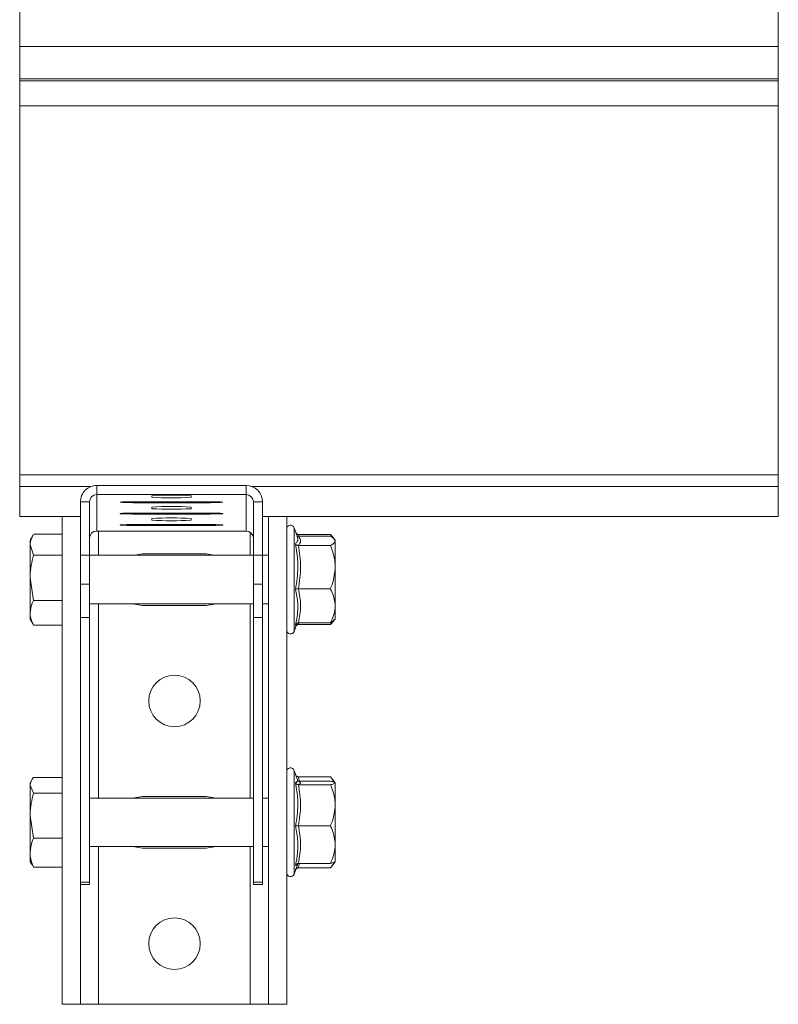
# Model space of a CAD drawing. Header units: millimetres. Extents: x -429 to 669, y -1273 to -42.
# Tile 9 of 10: x 458 to 583, y -520 to -357. Entities that reach past the tile are written whole.
import ezdxf

# ---------------------------------------------------------------- set-up
doc = ezdxf.new("R2010")
doc.units = ezdxf.units.MM

msp = doc.modelspace()

# ---------------------------------------------------------------- linework, layer by layer
at = {"color": 7, "linetype": 'Continuous', "lineweight": 15}
for p, q in [((458.04, -361.72), (458.04, -354.35)), ((583.04, -361.72), (583.04, -354.35)), ((458.04, -367.02), (458.04, -361.72)), ((583.04, -367.02), (583.04, -361.72)), ((458.04, -367.37), (458.04, -367.02)), ((458.04, -371.46), (458.04, -367.37)), ((583.04, -367.37), (583.04, -367.02)), ((583.04, -371.46), (583.04, -367.37)), ((458.04, -432.29), (458.04, -371.46)), ((583.04, -432.29), (583.04, -371.46)), ((458.04, -434.23), (458.04, -432.29)), ((583.04, -434.23), (583.04, -432.29)), ((458.04, -439.14), (458.04, -434.23)), ((470.74, -434.06), (495.34, -434.06)), ((583.04, -439.14), (583.04, -434.23)), ((470.74, -435.56), (495.34, -435.56)), ((479.79, -436), (479.79, -435.74)), ((486.29, -435.74), (486.29, -436)), ((468.04, -445.51), (468.04, -436.76)), ((469.54, -445.51), (469.54, -436.76)), ((477.79, -436.73), (488.29, -436.73)), ((488.29, -436.89), (477.79, -436.89)), ((479.79, -437.88), (479.79, -437.62)), ((486.29, -437.62), (486.29, -437.88)), ((496.54, -436.76), (496.54, -445.51)), ((498.04, -436.76), (498.04, -445.51)), ((458.04, -439.14), (468.04, -439.14)), ((458.04, -439.14), (458.04, -439.14)), ((465.04, -439.14), (465.04, -519.56)), ((477.79, -438.6), (488.29, -438.6)), ((488.29, -438.77), (477.79, -438.77)), ((479.79, -439.75), (479.79, -439.49)), ((486.29, -439.49), (486.29, -439.75)), ((498.04, -439.14), (583.04, -439.14)), ((499.04, -439.14), (499.04, -519.56)), ((502.04, -439.14), (502.04, -519.56)), ((583.04, -439.14), (583.04, -439.14)), ((477.79, -440.48), (488.29, -440.48)), ((488.29, -440.64), (477.79, -440.64)), ((503.81, -442.58), (503.24, -441.01)), ((460.23, -442.21), (459.74, -443.06)), ((465.04, -442.06), (460.32, -442.06)), ((495.34, -441.56), (470.74, -441.56)), ((503.97, -442.15), (509.24, -442.15)), ((503.97, -442.43), (509.24, -442.43)), ((509.88, -442.86), (509.65, -442.57)), ((510.04, -443.06), (509.88, -442.86)), ((459.74, -443.06), (459.74, -443.79)), ((460.32, -445.53), (459.74, -443.79)), ((459.74, -443.79), (459.74, -449.28)), ((503.97, -443.96), (509.24, -443.96)), ((510.04, -443.19), (510.04, -443.06)), ((510.04, -447.52), (510.04, -443.19)), ((465.04, -445.53), (460.32, -445.53)), ((468.04, -450.29), (468.04, -445.51)), ((469.54, -445.51), (469.54, -450.29)), ((496.54, -445.56), (469.54, -445.56)), ((488.79, -445.31), (478.29, -445.31)), ((496.54, -450.29), (496.54, -445.51)), ((498.04, -445.51), (498.04, -450.29)), ((499.04, -445.56), (498.04, -445.56)), ((510.04, -453.88), (510.04, -447.52)), ((460.32, -453.02), (459.74, -449.28)), ((459.74, -449.28), (459.74, -455.04)), ((468.04, -455.83), (468.04, -450.29)), ((469.54, -455.83), (469.54, -450.29)), ((496.54, -450.29), (496.54, -455.83)), ((498.04, -450.29), (498.04, -455.83)), ((503.97, -451.09), (509.24, -451.09)), ((465.04, -453.02), (460.32, -453.02)), ((469.54, -453.56), (496.54, -453.56)), ((478.29, -453.81), (488.79, -453.81)), ((498.04, -453.56), (499.04, -453.56)), ((510.04, -456.06), (510.04, -453.88)), ((459.74, -455.04), (459.74, -456.06)), ((469.54, -455.83), (468.04, -455.83)), ((468.04, -497.04), (468.04, -455.83)), ((469.54, -499.44), (469.54, -455.83)), ((496.54, -455.83), (498.04, -455.83)), ((496.54, -455.83), (496.54, -499.44)), ((498.04, -455.83), (498.04, -499.44)), ((459.74, -456.06), (460.23, -456.91)), ((460.26, -456.89), (460.32, -457.05)), ((465.04, -457.05), (460.32, -457.05)), ((503.24, -458.1), (503.72, -456.76)), ((503.97, -456.68), (509.24, -456.68)), ((503.97, -456.97), (509.24, -456.97)), ((509.24, -456.97), (509.44, -456.57)), ((509.65, -456.54), (509.88, -456.25)), ((509.88, -456.25), (510.04, -456.06)), ((503.85, -482.71), (503.24, -481.01)), ((460.01, -482.58), (459.74, -483.06)), ((459.74, -483.06), (459.74, -483.46)), ((460.32, -484.75), (459.74, -483.46)), ((459.74, -483.46), (459.74, -488.45)), ((465.04, -482.16), (460.32, -482.16)), ((503.97, -482.05), (509.24, -482.05)), ((503.97, -482.79), (509.24, -482.79)), ((503.97, -483.37), (509.24, -483.37)), ((510.04, -483.06), (509.24, -482.05)), ((510.04, -486.75), (510.04, -483.08)), ((465.04, -484.75), (460.32, -484.75)), ((496.54, -485.56), (469.54, -485.56)), ((488.79, -485.31), (478.29, -485.31)), ((499.04, -485.56), (498.04, -485.56)), ((510.04, -493.23), (510.04, -486.75)), ((460.32, -492.15), (459.74, -488.45)), ((459.74, -488.45), (459.74, -494.55)), ((503.97, -490.14), (509.24, -490.14)), ((465.04, -492.15), (460.32, -492.15)), ((510.04, -493.23), (510.04, -496.05)), ((459.74, -494.55), (459.74, -496.06)), ((469.54, -493.56), (496.54, -493.56)), ((478.29, -493.81), (488.79, -493.81)), ((498.04, -493.56), (499.04, -493.56)), ((459.74, -496.06), (460.01, -496.53)), ((460.09, -496.48), (460.32, -496.95)), ((503.24, -498.1), (503.85, -496.4)), ((503.97, -496.33), (509.24, -496.33)), ((509.24, -497.06), (510.04, -496.06)), ((465.04, -496.95), (460.32, -496.95)), ((468.04, -497.04), (468.04, -519.56)), ((503.97, -497.06), (509.24, -497.06)), ((469.54, -499.44), (468.04, -499.44)), ((469.54, -499.83), (469.54, -499.44)), ((496.54, -499.44), (498.04, -499.44)), ((496.54, -499.44), (496.54, -499.83)), ((498.04, -499.44), (498.04, -499.83)), ((468.04, -499.83), (469.54, -499.83)), ((469.54, -499.83), (469.54, -499.83)), ((496.54, -499.83), (498.04, -499.83)), ((496.54, -499.83), (496.54, -499.83)), ((498.04, -499.83), (498.04, -499.83)), ((468.04, -519.56), (465.04, -519.56)), ((471.04, -519.56), (468.04, -519.56)), ((496.04, -519.56), (471.04, -519.56)), ((499.04, -519.56), (496.04, -519.56)), ((502.04, -519.56), (499.04, -519.56))]:
    msp.add_line(p, q, dxfattribs=at)
at = {"color": 7, "linetype": 'Continuous', "lineweight": 0}
for p, q in [((583.04, -361.72), (458.04, -361.72)), ((583.04, -367.02), (458.04, -367.02)), ((583.04, -367.37), (458.04, -367.37)), ((583.04, -371.46), (458.04, -371.46)), ((583.04, -432.29), (458.04, -432.29)), ((469.79, -434.23), (458.04, -434.23)), ((470.74, -434.06), (470.74, -435.56)), ((495.34, -434.06), (495.34, -435.56)), ((583.04, -434.23), (496.29, -434.23)), ((470.74, -435.56), (470.74, -441.56)), ((495.34, -435.56), (495.34, -441.56)), ((468.04, -436.76), (469.54, -436.76)), ((477.79, -436.89), (477.79, -436.73)), ((488.29, -436.89), (488.29, -436.73)), ((498.04, -436.76), (496.54, -436.76)), ((468.04, -439.14), (458.04, -439.14)), ((477.79, -438.77), (477.79, -438.6)), ((488.29, -438.77), (488.29, -438.6)), ((583.04, -439.14), (498.04, -439.14)), ((477.79, -440.64), (477.79, -440.48)), ((488.29, -440.64), (488.29, -440.48)), ((503.24, -441.01), (503.24, -458.1)), ((471.04, -441.56), (471.04, -445.56)), ((496.04, -441.78), (496.04, -445.56)), ((503.97, -442.15), (504.05, -442.43)), ((468.04, -445.51), (469.54, -445.51)), ((496.54, -445.51), (498.04, -445.51)), ((469.54, -450.29), (468.04, -450.29)), ((498.04, -450.29), (496.54, -450.29)), ((471.04, -453.56), (471.04, -485.56)), ((496.04, -453.56), (496.04, -485.56)), ((504.01, -456.68), (503.97, -456.97)), ((503.24, -481.01), (503.24, -498.1)), ((503.97, -482.05), (504.11, -482.79)), ((471.04, -493.56), (471.04, -519.56)), ((496.04, -493.56), (496.04, -519.56)), ((504.09, -496.4), (503.97, -497.06)), ((468.04, -499.83), (469.54, -499.83)), ((496.54, -499.83), (498.04, -499.83))]:
    msp.add_line(p, q, dxfattribs=at)
at = {"color": 7, "linetype": 'Continuous', "lineweight": 15, "flags": 128}
for points in [[(477.79, -436.89), (476.68, -436.89), (475.7, -436.87), (474.97, -436.85), (474.59, -436.82), (474.59, -436.8), (474.97, -436.77), (475.7, -436.75), (476.68, -436.73), (477.79, -436.73)], [(488.29, -436.73), (489.4, -436.73), (490.38, -436.75), (491.1, -436.77), (491.49, -436.8), (491.49, -436.82), (491.1, -436.85), (490.38, -436.87), (489.4, -436.89), (488.29, -436.89)], [(477.79, -438.77), (476.68, -438.76), (475.7, -438.75), (474.97, -438.73), (474.59, -438.7), (474.59, -438.67), (474.97, -438.64), (475.7, -438.62), (476.68, -438.61), (477.79, -438.6)], [(488.29, -438.6), (489.4, -438.61), (490.38, -438.62), (491.1, -438.64), (491.49, -438.67), (491.49, -438.7), (491.1, -438.73), (490.38, -438.75), (489.4, -438.76), (488.29, -438.77)], [(477.79, -440.64), (476.68, -440.64), (475.7, -440.62), (474.97, -440.6), (474.59, -440.57), (474.59, -440.55), (474.97, -440.52), (475.7, -440.5), (476.68, -440.48), (477.79, -440.48)], [(488.29, -440.48), (489.4, -440.48), (490.38, -440.5), (491.1, -440.52), (491.49, -440.55), (491.49, -440.57), (491.1, -440.6), (490.38, -440.62), (489.4, -440.64), (488.29, -440.64)], [(478.29, -445.31), (476.97, -445.51), (476.85, -445.56)], [(490.22, -445.56), (490.1, -445.51), (488.79, -445.31)], [(476.85, -453.56), (476.97, -453.6), (478.29, -453.81)], [(488.79, -453.81), (490.1, -453.6), (490.22, -453.56)], [(478.29, -485.31), (476.97, -485.51), (476.85, -485.56)], [(490.22, -485.56), (490.1, -485.51), (488.79, -485.31)], [(476.85, -493.56), (476.97, -493.6), (478.29, -493.81)], [(488.79, -493.81), (490.1, -493.6), (490.22, -493.56)]]:
    msp.add_lwpolyline(points, dxfattribs=at)
at = {"color": 7, "linetype": 'Continuous', "lineweight": 15}
for centre in [(483.54, -469.56), (483.54, -509.56)]:
    msp.add_circle(centre, 4.25, dxfattribs=at)
for centre, radius, start, end in [((470.74, -436.76), 2.7, 89.9911, 179.9912), ((495.34, -436.76), 2.7, 0.0089, 90.0088), ((470.74, -436.76), 1.2, 89.9912, 179.9911), ((483.04, -484.91), 49.27, 86.2182, 93.7818), ((483.04, -386.84), 49.27, 266.2182, 273.7818), ((495.34, -436.76), 1.2, 0.0089, 90.0085), ((483.04, -486.77), 49.26, 86.2169, 93.7831), ((483.04, -388.7), 49.28, 266.2188, 273.7812), ((483.04, -488.66), 49.27, 86.2182, 93.7818), ((483.04, -390.6), 49.26, 266.2169, 273.7831), ((502.66, -441.22), 0.619, 20, 180), ((470.74, -442.76), 1.2, 89.9912, 179.9911), ((495.34, -442.76), 1.2, 0.0089, 90.0085), ((502.66, -457.89), 0.619, 180, 340), ((502.66, -481.22), 0.619, 20, 180), ((502.66, -497.89), 0.619, 180, 340)]:
    msp.add_arc(centre, radius, start, end, dxfattribs=at)
for points, knots in [([(459.74, -443.79), (459.74, -443.75), (459.74, -443.22), (460.01, -442.7), (460.26, -442.22)], [0, 0, 0, 0, 0.0777145, 1, 1, 1, 1]), ([(503.57, -441.93), (503.61, -441.97), (503.67, -442.05), (503.81, -442.13), (503.92, -442.14), (503.97, -442.15)], [0, 0, 0, 0, 0.326425, 0.662507, 1, 1, 1, 1]), ([(503.72, -442.35), (503.75, -442.37), (503.83, -442.42), (503.92, -442.42), (503.97, -442.43)], [0, 0, 0, 0, 0.3988936, 1, 1, 1, 1]), ([(509.61, -442.6), (509.59, -442.55), (509.53, -442.39), (509.36, -442.24), (509.24, -442.15)], [0, 0, 0, 0, 0.330926, 1, 1, 1, 1]), ([(510.04, -443.19), (509.94, -442.99), (509.81, -442.73), (509.34, -442.48), (509.24, -442.43)], [0, 0, 0, 0, 0.769007, 1, 1, 1, 1]), ([(503.47, -443.67), (503.47, -443.67), (503.49, -443.71), (503.55, -443.79), (503.67, -443.88), (503.81, -443.94), (503.92, -443.95), (503.97, -443.96)], [0, 0, 0, 0, 0.006879, 0.267602, 0.528651, 0.763825, 1, 1, 1, 1]), ([(509.24, -443.96), (509.43, -443.85), (509.81, -443.63), (510.02, -443.37), (510.03, -443.22), (510.04, -443.19)], [0, 0, 0, 0, 0.434794, 0.879849, 1, 1, 1, 1]), ([(510.04, -447.52), (510.03, -447.37), (510.01, -446.24), (509.68, -445.03), (509.27, -444.04), (509.24, -443.96)], [0, 0, 0, 0, 0.127945, 0.927355, 1, 1, 1, 1]), ([(459.74, -449.28), (459.74, -449.19), (459.75, -447.92), (460.04, -446.68), (460.32, -445.53)], [0, 0, 0, 0, 0.070211, 1, 1, 1, 1]), ([(509.24, -451.09), (509.36, -450.78), (509.82, -449.64), (509.94, -448.42), (510.04, -447.52)], [0, 0, 0, 0, 0.263898, 1, 1, 1, 1]), ([(503.47, -451.16), (503.47, -451.16), (503.49, -451.15), (503.55, -451.13), (503.67, -451.11), (503.81, -451.09), (503.92, -451.09), (503.97, -451.09)], [0, 0, 0, 0, 0.0068602, 0.2675937, 0.5286304, 0.7638228, 1, 1, 1, 1]), ([(510.04, -453.88), (509.94, -453.15), (509.81, -452.19), (509.34, -451.29), (509.24, -451.09)], [0, 0, 0, 0, 0.769007, 1, 1, 1, 1]), ([(459.74, -455.04), (459.81, -454.51), (459.9, -453.83), (460.24, -453.17), (460.32, -453.02)], [0, 0, 0, 0, 0.776286, 1, 1, 1, 1]), ([(509.24, -456.68), (509.43, -456.29), (509.81, -455.5), (510.02, -454.54), (510.03, -454), (510.04, -453.88)], [0, 0, 0, 0, 0.434798, 0.8798502, 1, 1, 1, 1]), ([(460.32, -457.05), (460.08, -456.55), (459.77, -455.89), (459.74, -455.2), (459.74, -455.04)], [0, 0, 0, 0, 0.758149, 1, 1, 1, 1]), ([(503.97, -456.68), (503.92, -456.69), (503.81, -456.7), (503.67, -456.78), (503.55, -456.9), (503.49, -457), (503.47, -457.05), (503.47, -457.05)], [0, 0, 0, 0, 0.2361713, 0.4713532, 0.7324181, 0.9931326, 1, 1, 1, 1]), ([(503.97, -456.97), (503.92, -456.97), (503.81, -456.98), (503.67, -457.06), (503.61, -457.14), (503.57, -457.18)], [0, 0, 0, 0, 0.337477, 0.673545, 1, 1, 1, 1]), ([(509.81, -456.2), (509.75, -456.3), (509.65, -456.47), (509.35, -456.63), (509.24, -456.68)], [0, 0, 0, 0, 0.641107, 1, 1, 1, 1]), ([(509.61, -456.51), (509.59, -456.57), (509.53, -456.72), (509.36, -456.87), (509.24, -456.97)], [0, 0, 0, 0, 0.330921, 1, 1, 1, 1]), ([(503.47, -481.66), (503.47, -481.66), (503.49, -481.72), (503.55, -481.82), (503.67, -481.95), (503.81, -482.03), (503.92, -482.04), (503.97, -482.05)], [0, 0, 0, 0, 0.006855, 0.26758, 0.528621, 0.763822, 1, 1, 1, 1]), ([(459.74, -483.46), (459.74, -483.43), (459.75, -482.99), (460.04, -482.56), (460.32, -482.16)], [0, 0, 0, 0, 0.0702152, 1, 1, 1, 1]), ([(503.47, -483.04), (503.47, -483.05), (503.49, -483.09), (503.55, -483.18), (503.67, -483.28), (503.81, -483.35), (503.92, -483.36), (503.97, -483.37)], [0, 0, 0, 0, 0.0068687, 0.2676034, 0.5286435, 0.7638303, 1, 1, 1, 1]), ([(503.91, -482.82), (503.91, -482.82), (503.93, -482.83), (503.9, -482.77), (503.87, -482.71)], [0, 0, 0, 0, 0.178419, 1, 1, 1, 1]), ([(509.69, -482.92), (509.66, -482.77), (509.58, -482.47), (509.35, -482.19), (509.24, -482.05)], [0, 0, 0, 0, 0.507426, 1, 1, 1, 1]), ([(510.04, -483.08), (509.94, -483), (509.81, -482.9), (509.34, -482.81), (509.24, -482.79)], [0, 0, 0, 0, 0.7690065, 1, 1, 1, 1]), ([(509.24, -483.37), (509.43, -483.33), (509.81, -483.24), (510.02, -483.14), (510.03, -483.09), (510.04, -483.08)], [0, 0, 0, 0, 0.434794, 0.879847, 1, 1, 1, 1]), ([(510.04, -486.75), (510.03, -486.6), (510.01, -485.53), (509.68, -484.38), (509.27, -483.44), (509.24, -483.37)], [0, 0, 0, 0, 0.1279453, 0.9273529, 1, 1, 1, 1]), ([(459.74, -488.45), (459.74, -488.36), (459.75, -487.11), (460.04, -485.89), (460.32, -484.75)], [0, 0, 0, 0, 0.070219, 1, 1, 1, 1]), ([(509.24, -490.14), (509.36, -489.85), (509.82, -488.77), (509.94, -487.61), (510.04, -486.75)], [0, 0, 0, 0, 0.263902, 1, 1, 1, 1]), ([(503.47, -490.17), (503.47, -490.17), (503.49, -490.16), (503.55, -490.15), (503.67, -490.15), (503.81, -490.14), (503.92, -490.14), (503.97, -490.14)], [0, 0, 0, 0, 0.006865, 0.267596, 0.52864, 0.763826, 1, 1, 1, 1]), ([(510.04, -493.23), (509.94, -492.42), (509.81, -491.35), (509.34, -490.37), (509.24, -490.14)], [0, 0, 0, 0, 0.769008, 1, 1, 1, 1]), ([(459.74, -494.55), (459.81, -493.92), (459.9, -493.11), (460.24, -492.32), (460.32, -492.15)], [0, 0, 0, 0, 0.776288, 1, 1, 1, 1]), ([(509.24, -496.33), (509.43, -495.89), (509.81, -495.02), (510.02, -493.96), (510.03, -493.36), (510.04, -493.23)], [0, 0, 0, 0, 0.434796, 0.879848, 1, 1, 1, 1]), ([(460.32, -496.95), (460.08, -496.35), (459.77, -495.56), (459.74, -494.75), (459.74, -494.55)], [0, 0, 0, 0, 0.758145, 1, 1, 1, 1]), ([(503.97, -496.33), (503.92, -496.33), (503.81, -496.34), (503.67, -496.42), (503.55, -496.53), (503.49, -496.63), (503.47, -496.68), (503.47, -496.68)], [0, 0, 0, 0, 0.236175, 0.471366, 0.73242, 0.993139, 1, 1, 1, 1]), ([(510.04, -496.04), (509.94, -496.11), (509.81, -496.21), (509.34, -496.31), (509.24, -496.33)], [0, 0, 0, 0, 0.769007, 1, 1, 1, 1]), ([(509.24, -497.06), (509.45, -496.8), (509.69, -496.5), (509.78, -496.19), (509.8, -496.15)], [0, 0, 0, 0, 0.874503, 1, 1, 1, 1]), ([(503.97, -497.06), (503.92, -497.07), (503.81, -497.08), (503.67, -497.16), (503.55, -497.29), (503.49, -497.39), (503.47, -497.45), (503.47, -497.45)], [0, 0, 0, 0, 0.236178, 0.471379, 0.73242, 0.993145, 1, 1, 1, 1])]:
    msp.add_open_spline(points, degree=3, knots=knots, dxfattribs=at)
at = {"color": 7, "linetype": 'Continuous', "lineweight": 0}
for points, knots in [([(503.47, -443.67), (503.53, -443.6), (503.8, -443.3), (503.99, -442.94), (503.8, -442.63), (503.78, -442.59)], [0, 0, 0, 0, 0.1781613, 0.8937662, 1, 1, 1, 1]), ([(503.97, -442.43), (504.14, -442.68), (504.49, -443.19), (504.15, -443.7), (503.97, -443.96)], [0, 0, 0, 0, 0.49217, 1, 1, 1, 1]), ([(503.47, -451.16), (503.53, -450.87), (503.8, -449.37), (503.99, -446.84), (503.63, -444.65), (503.47, -443.67)], [0, 0, 0, 0, 0.120963, 0.606826, 1, 1, 1, 1]), ([(503.97, -443.96), (504.14, -445.13), (504.49, -447.5), (504.15, -449.88), (503.97, -451.09)], [0, 0, 0, 0, 0.492172, 1, 1, 1, 1]), ([(503.97, -451.09), (504.14, -452), (504.49, -453.87), (504.15, -455.74), (503.97, -456.68)], [0, 0, 0, 0, 0.49217, 1, 1, 1, 1]), ([(503.47, -457.05), (503.53, -456.82), (503.8, -455.63), (503.99, -453.63), (503.63, -451.93), (503.47, -451.16)], [0, 0, 0, 0, 0.120965, 0.606827, 1, 1, 1, 1]), ([(503.47, -483.04), (503.53, -483.02), (503.79, -482.92), (503.81, -482.81), (503.83, -482.72)], [0, 0, 0, 0, 0.21346, 1, 1, 1, 1]), ([(503.47, -490.17), (503.53, -489.88), (503.8, -488.46), (503.99, -486.06), (503.63, -483.98), (503.47, -483.04)], [0, 0, 0, 0, 0.120965, 0.606826, 1, 1, 1, 1]), ([(503.97, -482.79), (504.14, -482.88), (504.49, -483.07), (504.15, -483.27), (503.97, -483.37)], [0, 0, 0, 0, 0.49217, 1, 1, 1, 1]), ([(503.97, -483.37), (504.14, -484.48), (504.49, -486.73), (504.15, -488.99), (503.97, -490.14)], [0, 0, 0, 0, 0.49217, 1, 1, 1, 1]), ([(503.47, -496.68), (503.53, -496.42), (503.8, -495.11), (503.99, -492.9), (503.63, -491.01), (503.47, -490.17)], [0, 0, 0, 0, 0.120966, 0.606827, 1, 1, 1, 1]), ([(503.97, -490.14), (504.14, -491.15), (504.49, -493.22), (504.15, -495.28), (503.97, -496.33)], [0, 0, 0, 0, 0.49217, 1, 1, 1, 1]), ([(503.83, -496.4), (503.83, -496.4), (503.91, -496.49), (503.68, -496.59), (503.47, -496.68)], [0, 0, 0, 0, 0.0926433, 1, 1, 1, 1])]:
    msp.add_open_spline(points, degree=3, knots=knots, dxfattribs=at)

doc.saveas('drawing.dxf')
